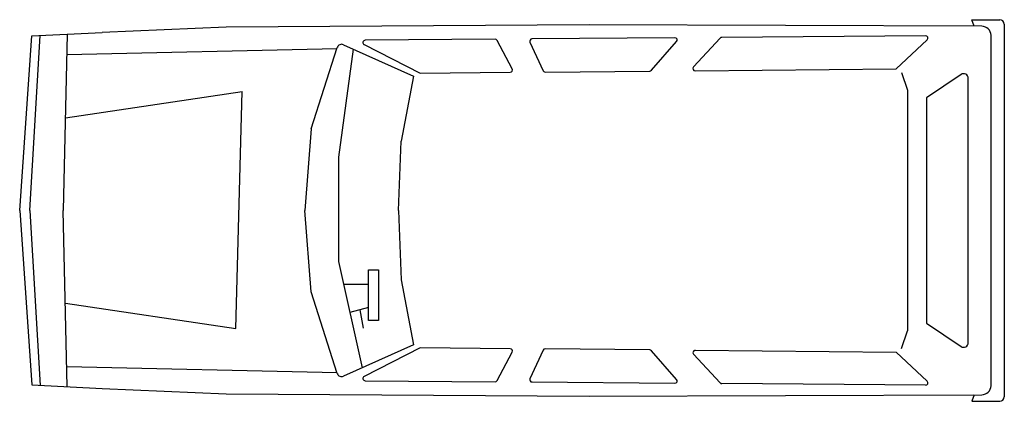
# Model space of a CAD drawing. Extents: x -3 to 211, y -4 to 79.
import ezdxf

# ---------------------------------------------------------------- set-up
doc = ezdxf.new("R2010")
doc.units = 0
doc.header["$LTSCALE"] = 8
doc.header["$MEASUREMENT"] = 0
doc.layers.get('0').update_dxf_attribs({"linetype": 'CONTINUOUS'})

msp = doc.modelspace()

# ---------------------------------------------------------------- linework, layer by layer
for p, q in [((204.35, 79.4), (210.39, 79.44)), ((204.86, 78), (204.35, 79.4)), ((42.23, 77.79), (15.27, 76.68)), ((121.16, 78.31), (42.23, 77.79)), ((206.51, 78), (121.16, 78.31)), ((211.39, 78.48), (211.39, -2.6)), ((-2.62, 37.94), (0, 75.89)), ((-0.38, 37.94), (1.86, 75.98)), ((0, 75.89), (15.27, 76.68)), ((7.72, 76.29), (6.85, 37.94)), ((100.71, 75.19), (72.47, 74.95)), ((104.44, 68.74), (101.15, 74.92)), ((139.79, 75.49), (108.73, 75.24)), ((149.64, 75.42), (143.83, 69.18)), ((194.27, 75.94), (150, 75.58)), ((187.86, 68.72), (194.62, 75.08)), ((208.5, -0.16), (208.5, 76.05)), ((7.62, 71.89), (66.35, 73.16)), ((60.75, 55.67), (66.42, 73.38)), ((69.84, 73.06), (66.68, 49.54)), ((67.78, 73.99), (82.98, 67.16)), ((72.25, 74.01), (84.39, 67.84)), ((108.28, 74.53), (111.15, 68.35)), ((134.69, 68.43), (140.17, 74.66)), ((144.2, 68.34), (187.86, 68.72)), ((82.98, 67.16), (80.28, 53.03)), ((84.39, 67.84), (104, 68.01)), ((111.6, 68.06), (134.31, 68.26)), ((189.06, 67.95), (190.33, 64.08)), ((201.99, 67.52), (194.46, 62.46)), ((203.55, 9.19), (203.55, 66.69)), ((7.32, 58.1), (45.7, 63.83)), ((44.38, 12.25), (45.7, 63.83)), ((190.33, 64.08), (190.33, 11.81)), ((194.46, 62.46), (194.46, 13.43)), ((60.75, 55.67), (59.38, 37.94)), ((79.75, 37.94), (80.28, 53.03)), ((66.68, 49.54), (66.68, 26.88)), ((-2.62, 37.94), (0, 0)), ((-0.38, 37.94), (1.86, -0.1)), ((7.72, -0.4), (6.85, 37.94)), ((60.75, 20.22), (59.38, 37.94)), ((79.75, 37.94), (80.28, 22.86)), ((66.68, 26.88), (71.85, 3.73)), ((73.18, 25.03), (75.38, 25.03)), ((73.18, 14.05), (73.18, 25.03)), ((75.38, 25.03), (75.38, 14.05)), ((73.18, 21.87), (67.8, 21.87)), ((80.28, 22.86), (82.98, 8.73)), ((66.42, 2.5), (60.75, 20.22)), ((7.31, 17.79), (44.38, 12.25)), ((73.18, 16.86), (69.16, 15.79)), ((71.32, 16.37), (72.04, 12.38)), ((75.38, 14.05), (73.18, 14.05)), ((194.46, 13.43), (201.99, 8.37)), ((189.06, 7.94), (190.33, 11.81)), ((82.98, 8.73), (67.78, 1.9)), ((84.39, 8.05), (72.25, 1.88)), ((104, 7.88), (84.39, 8.05)), ((101.15, 0.97), (104.44, 7.14)), ((111.15, 7.54), (108.28, 1.36)), ((134.31, 7.63), (111.6, 7.83)), ((140.17, 1.22), (134.69, 7.46)), ((149.64, 0.47), (143.83, 6.7)), ((144.2, 7.54), (187.86, 7.17)), ((187.86, 7.17), (194.62, 0.81)), ((7.62, 3.99), (66.35, 2.73)), ((0, 0), (15.27, -0.8)), ((72.47, 0.93), (100.71, 0.7)), ((108.73, 0.65), (139.79, 0.39)), ((194.27, -0.06), (150, 0.31)), ((15.27, -0.8), (42.23, -1.9)), ((42.23, -1.9), (121.16, -2.42)), ((121.16, -2.42), (206.51, -2.11)), ((204.86, -2.12), (204.35, -3.52)), ((204.35, -3.52), (210.39, -3.55))]:
    msp.add_line(p, q)
for centre, radius, start, end in [((210.39, 78.44), 1, 2.5283, 90.3442), ((206.5, 76), 2, 1.5342, 89.7858), ((72.47, 74.45), 0.5, 90.47, 243.0618), ((100.71, 74.69), 0.5, 28.0234, 90.47), ((108.74, 74.74), 0.5, 90.47, 204.8676), ((139.8, 74.99), 0.5, 318.6635, 90.47), ((150.01, 75.08), 0.5, 90.47, 137.028), ((194.28, 75.44), 0.5, 313.2255, 90.47), ((67.37, 73.08), 1, 65.7961, 162.2571), ((104, 68.51), 0.5, 270.4955, 28.0234), ((144.2, 68.84), 0.5, 137.028, 270.4955), ((111.6, 68.56), 0.5, 204.8676, 270.4955), ((134.31, 68.76), 0.5, 270.4955, 318.6635), ((202.55, 66.69), 1, 0, 123.9199), ((7.36, 37.42), 0.5, 178.7004, 181.2996), ((202.55, 9.19), 1, 236.0801, 0), ((104, 7.38), 0.5, 331.9766, 89.5045), ((111.6, 7.33), 0.5, 89.5045, 155.1324), ((134.31, 7.13), 0.5, 41.3365, 89.5045), ((144.2, 7.04), 0.5, 89.5045, 222.972), ((67.37, 2.81), 1, 197.7429, 294.2039), ((72.47, 1.43), 0.5, 116.9382, 269.53), ((100.71, 1.2), 0.5, 269.53, 331.9766), ((108.74, 1.15), 0.5, 155.1324, 269.53), ((139.8, 0.89), 0.5, 269.53, 41.3365), ((150.01, 0.81), 0.5, 222.972, 269.53), ((194.28, 0.44), 0.5, 269.53, 46.7745), ((206.5, -0.11), 2, 270.2142, 358.4658), ((210.39, -2.55), 1, 269.6558, 357.4717)]:
    msp.add_arc(centre, radius, start, end)

doc.saveas('drawing.dxf')
